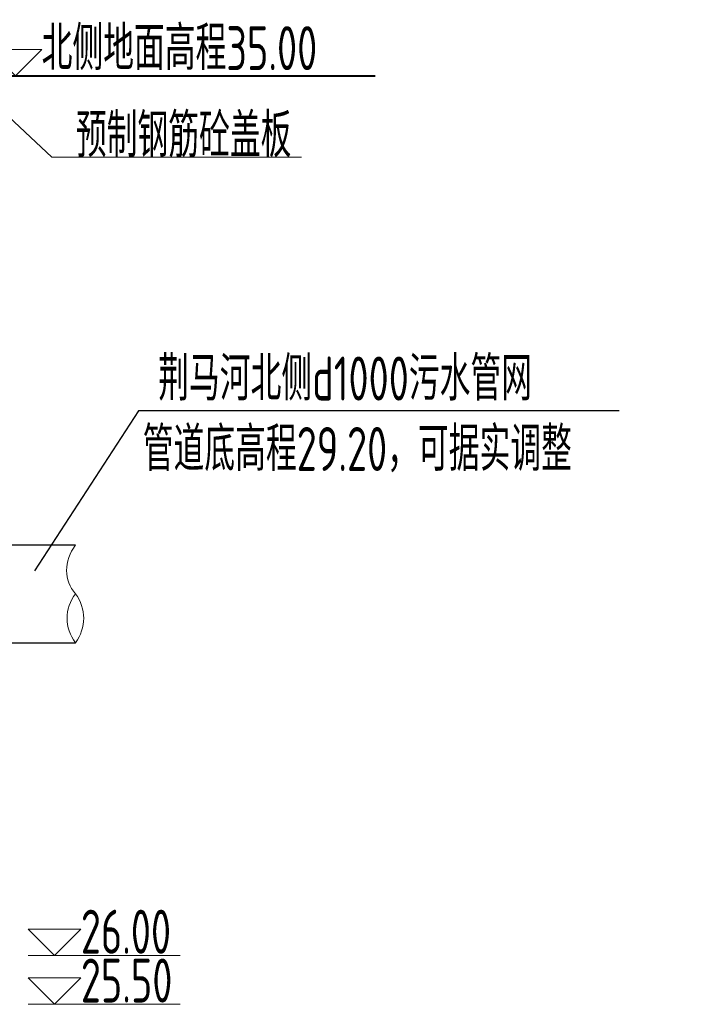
# Model space of a CAD drawing. Header units: millimetres. Extents: x 65530 to 130460, y -103607 to -18875.
# Tile 41 of 73: x 98665 to 99370, y -69375 to -68368. Entities that reach past the tile are written whole.
import ezdxf

# ---------------------------------------------------------------- set-up
doc = ezdxf.new("R2010")
doc.units = ezdxf.units.MM
doc.header["$LTSCALE"] = 0.5
for name, color, linetype, lineweight in [('标注线', 4, 'Continuous', 13), ('细实线', 7, 'Continuous', 25), ('轮廓', 1, 'Continuous', 40)]:
    doc.layers.add(name, color=color, linetype=linetype, lineweight=lineweight)
doc.styles.add('HzTxt', font='tssdeng.shx', dxfattribs={"width": 0.7, "bigfont": 'hztxt.shx'})

msp = doc.modelspace()

# ---------------------------------------------------------------- linework, layer by layer
at = {"layer": '标注线', "color": 7}
for p, q in [((98697.7, -68508.41), (98631.71, -68446.68)), ((98953.32, -68508.41), (98697.7, -68508.41)), ((98829.18, -69325.15), (98673.67, -69325.15)), ((98829.18, -69375.15), (98673.67, -69375.15))]:
    msp.add_line(p, q, dxfattribs=at)
for points in [[(98660.5, -68425.17), (98687.43, -68398.24), (98633.56, -68398.24)], [(98700.61, -69325.15), (98727.54, -69298.22), (98673.67, -69298.22)], [(98700.61, -69375.15), (98727.54, -69348.22), (98673.67, -69348.22)]]:
    msp.add_lwpolyline(points, close=True, dxfattribs=at)
at = {"layer": '标注线', "color": 7, "extrusion": (0, 0, -1)}
for centre, major_axis, ratio, start_param, end_param in [((98759.08, -68925.18), (41.42, 24.25), 0.8461921, 2.9670941, 4.2360376), ((98759.08, -68980.15), (-45.74, 0), 0.9408152, -0.6198596, 0.6198596)]:
    msp.add_ellipse(centre, major_axis=major_axis, ratio=ratio, start_param=start_param, end_param=end_param, dxfattribs=at)
at = {"layer": '标注线', "color": 7}
msp.add_ellipse((98684.61, -68980.15), major_axis=(-45.74, 0), ratio=0.9408152, start_param=2.5217331, end_param=3.7614522, dxfattribs=at)
at = {"layer": '细实线', "color": 7}
for p, q in [((98786.52, -68768.09), (98680.15, -68931.77)), ((99278.19, -68768.09), (98786.52, -68768.09)), ((98596.71, -68905.15), (98721.84, -68905.15)), ((98596.71, -69005.15), (98721.84, -69005.15))]:
    msp.add_line(p, q, dxfattribs=at)
at = {"layer": '轮廓', "color": 7}
msp.add_line((97966.71, -68425.15), (99028.54, -68425.15), dxfattribs=at)

# ---------------------------------------------------------------- texts
at = {"layer": '标注线', "color": 7, "style": 'HzTxt', "width": 0.7}
for s, p in [('北侧地面高程35.00', (98687.3, -68419.35)), ('预制钢筋砼盖板', (98722.39, -68508.56)), ('荆马河北侧d1000污水管网', (98806.62, -68757.4)), ('管道底高程29.20，可据实调整', (98790.79, -68829.45)), ('26.00', (98727.41, -69323.36)), ('25.50', (98727.41, -69373.36))]:
    msp.add_text(s, height=45, dxfattribs=at).set_placement(p)

doc.saveas('drawing.dxf')
